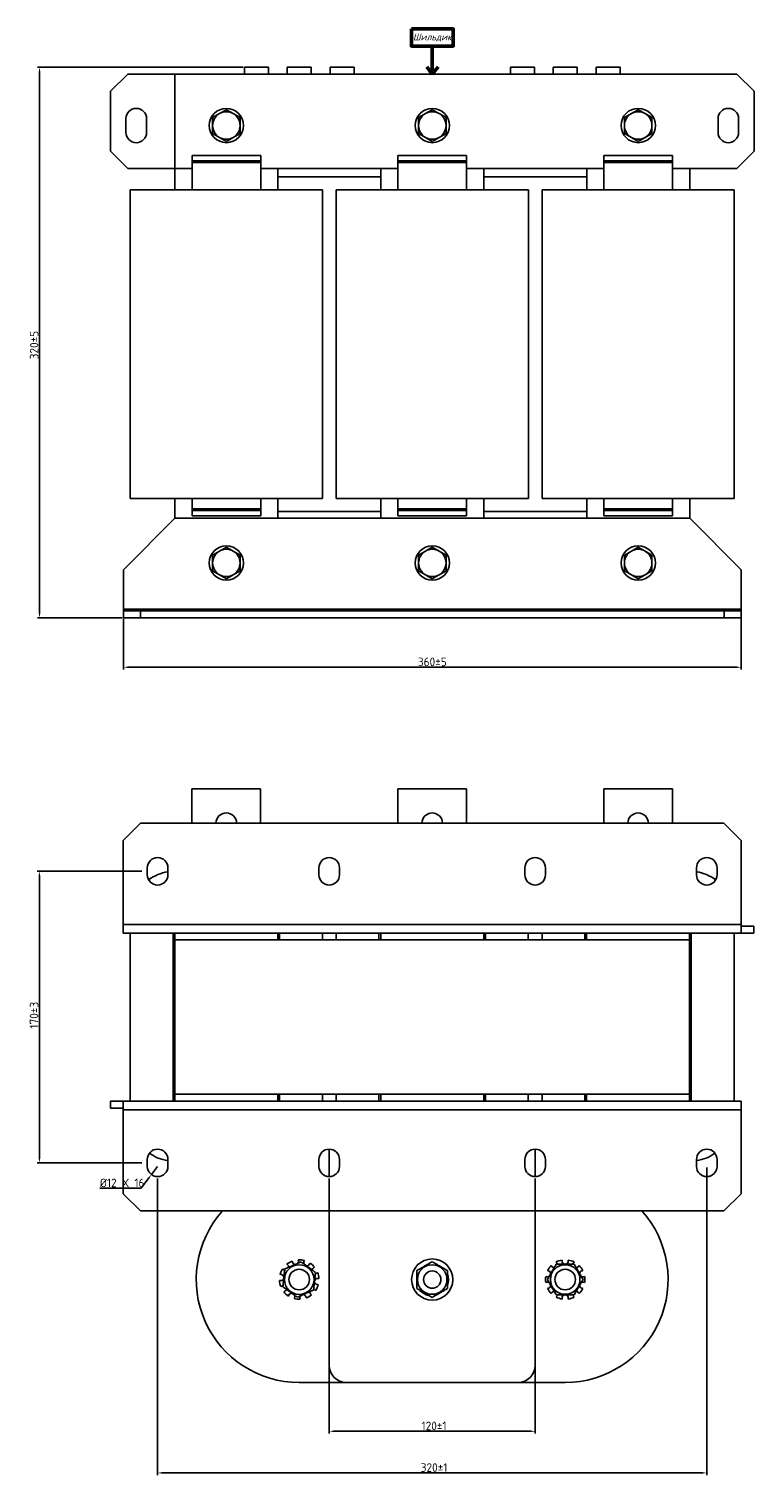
# Model space of a CAD drawing. Header units: millimetres. Extents: x -338 to 673, y -137 to 706.
# Tile 1 of 2: x -338 to 85, y -137 to 706. Entities that reach past the tile are written whole.
import ezdxf

# ---------------------------------------------------------------- set-up
doc = ezdxf.new("R2010")
doc.units = ezdxf.units.MM
doc.layers.get('0').update_dxf_attribs({"lineweight": 50})
doc.styles.add('GOST-2.304_Type-B', font='GOST Common.ttf')
doc.styles.add('GOST-2.304_Type-B_italic', font='GOST Common Italic.ttf')
doc.dimstyles.new('ISO-25', dxfattribs={"dimtxt": 5, "dimasz": 2.5, "dimexe": 1.25, "dimexo": 0.625, "dimtad": 1, "dimtoh": 1, "dimdec": 0, "dimtxsty": 'GOST-2.304_Type-B', "dimcen": 2.5, "dimadec": 0, "dimazin": 0, "dimtfac": 1, "dimtdec": 0, "dimtmove": 0, "dimatfit": 3, "dimfxl": 1, "dimarcsym": 0})

# ---------------------------------------------------------------- blocks, each defined once
blk = doc.blocks.new('*D11')
at = {"color": 0, "linetype": 'Continuous', "lineweight": -2, "transparency": 16777216}
for p, q in [((-272.09, 214.68), (-333.1, 214.68)), ((-331.85, 47.18), (-331.85, 212.18)), ((-272.09, 44.68), (-333.1, 44.68))]:
    blk.add_line(p, q, dxfattribs=at)
at = {"color": 0, "linetype": 'Continuous', "transparency": 16777216}
for points in [[(-332.26, 212.18), (-331.43, 212.18), (-331.85, 214.68)], [(-332.26, 47.18), (-331.43, 47.18), (-331.85, 44.68)]]:
    blk.add_solid(points, dxfattribs=at)
at = {"layer": 'Defpoints', "color": 0, "linetype": 'Continuous', "transparency": 16777216}
for p in [(-331.85, 214.68), (-271.47, 214.68), (-271.47, 44.68)]:
    blk.add_point(p, dxfattribs=at)
at = {"color": 0, "linetype": 'Continuous', "lineweight": 18, "transparency": 16777216, "insert": (-337.47, 130.78), "char_height": 5, "attachment_point": 2, "rotation": 90, "style": 'GOST-2.304_Type-B'}
blk.add_mtext('170%%P3', dxfattribs=at)
blk = doc.blocks.new('*D9')
at = {"color": 0, "linetype": 'Continuous', "lineweight": -2, "transparency": 16777216}
for p, q in [((-162.97, 35.56), (-162.97, -113.03)), ((-42.97, 35.56), (-42.97, -113.03)), ((-160.47, -111.78), (-45.47, -111.78))]:
    blk.add_line(p, q, dxfattribs=at)
at = {"color": 0, "linetype": 'Continuous', "transparency": 16777216}
for points in [[(-160.47, -111.36), (-160.47, -112.19), (-162.97, -111.78)], [(-45.47, -111.36), (-45.47, -112.19), (-42.97, -111.78)]]:
    blk.add_solid(points, dxfattribs=at)
at = {"layer": 'Defpoints', "color": 0, "linetype": 'Continuous', "transparency": 16777216}
for p in [(-162.97, 36.18), (-42.97, 36.18), (-42.97, -111.78)]:
    blk.add_point(p, dxfattribs=at)
at = {"color": 0, "linetype": 'Continuous', "lineweight": 18, "transparency": 16777216, "insert": (-101.89, -106.15), "char_height": 5, "attachment_point": 2, "style": 'GOST-2.304_Type-B'}
blk.add_mtext('120%%P1', dxfattribs=at)
blk = doc.blocks.new('*D8')
at = {"color": 0, "linetype": 'Continuous', "lineweight": -2, "transparency": 16777216}
for p, q in [((-262.97, 35.56), (-262.97, -137.31)), ((57.03, 42.06), (57.03, -137.31)), ((-260.47, -136.06), (54.53, -136.06))]:
    blk.add_line(p, q, dxfattribs=at)
at = {"color": 0, "linetype": 'Continuous', "transparency": 16777216}
for points in [[(-260.47, -135.64), (-260.47, -136.48), (-262.97, -136.06)], [(54.53, -135.64), (54.53, -136.48), (57.03, -136.06)]]:
    blk.add_solid(points, dxfattribs=at)
at = {"layer": 'Defpoints', "color": 0, "linetype": 'Continuous', "transparency": 16777216}
for p in [(57.03, 42.68), (-262.97, 36.18), (57.03, -136.06)]:
    blk.add_point(p, dxfattribs=at)
at = {"color": 0, "linetype": 'Continuous', "lineweight": 18, "transparency": 16777216, "insert": (-101.89, -130.44), "char_height": 5, "attachment_point": 2, "style": 'GOST-2.304_Type-B'}
blk.add_mtext('320%%P1', dxfattribs=at)
blk = doc.blocks.new('*D10')
at = {"color": 0, "linetype": 'Continuous', "lineweight": -2, "transparency": 16777216}
for p, q in [((-262.97, 42.68), (-266.57, 37.89)), ((-272.58, 29.89), (-268.08, 35.89)), ((-296.63, 29.89), (-272.58, 29.89))]:
    blk.add_line(p, q, dxfattribs=at)
at = {"color": 0, "linetype": 'Continuous', "transparency": 16777216}
blk.add_solid([(-268.41, 36.14), (-267.74, 35.64), (-266.57, 37.89)], dxfattribs=at)
at = {"layer": 'Defpoints', "color": 0, "linetype": 'Continuous', "transparency": 16777216}
for p in [(-262.97, 42.68), (-266.57, 37.89)]:
    blk.add_point(p, dxfattribs=at)
at = {"color": 0, "linetype": 'Continuous', "lineweight": 18, "transparency": 16777216, "insert": (-296.63, 35.52), "char_height": 5, "attachment_point": 1, "style": 'GOST-2.304_Type-B'}
blk.add_mtext('%%C12 X 16', dxfattribs=at)
blk = doc.blocks.new('*D13')
at = {"color": 0, "linetype": 'Continuous', "lineweight": -2, "transparency": 16777216}
for p, q in [((77.09, 363.83), (77.09, 332.38)), ((-282.91, 361.83), (-282.91, 332.38)), ((-280.41, 333.63), (74.59, 333.63))]:
    blk.add_line(p, q, dxfattribs=at)
at = {"color": 0, "linetype": 'Continuous', "transparency": 16777216}
for points in [[(-280.41, 334.05), (-280.41, 333.22), (-282.91, 333.63)], [(74.59, 334.05), (74.59, 333.22), (77.09, 333.63)]]:
    blk.add_solid(points, dxfattribs=at)
at = {"layer": 'Defpoints', "color": 0, "linetype": 'Continuous', "transparency": 16777216}
for p in [(77.09, 364.45), (-282.91, 362.45), (77.09, 333.63)]:
    blk.add_point(p, dxfattribs=at)
at = {"color": 0, "linetype": 'Continuous', "lineweight": 18, "transparency": 16777216, "insert": (-102.91, 339.26), "char_height": 5, "attachment_point": 2, "style": 'GOST-2.304_Type-B'}
blk.add_mtext('360%%P5', dxfattribs=at)
blk = doc.blocks.new('*D12')
at = {"color": 0, "linetype": 'Continuous', "lineweight": -2, "transparency": 16777216}
for p, q in [((-213.04, 683.45), (-333.04, 683.45)), ((-331.79, 680.95), (-331.79, 364.95)), ((-283.54, 362.45), (-333.04, 362.45))]:
    blk.add_line(p, q, dxfattribs=at)
at = {"color": 0, "linetype": 'Continuous', "transparency": 16777216}
for points in [[(-332.21, 680.95), (-331.37, 680.95), (-331.79, 683.45)], [(-332.21, 364.95), (-331.37, 364.95), (-331.79, 362.45)]]:
    blk.add_solid(points, dxfattribs=at)
at = {"layer": 'Defpoints', "color": 0, "linetype": 'Continuous', "transparency": 16777216}
for p in [(-212.41, 683.45), (-331.79, 362.45), (-282.91, 362.45)]:
    blk.add_point(p, dxfattribs=at)
at = {"color": 0, "linetype": 'Continuous', "lineweight": 18, "transparency": 16777216, "insert": (-337.42, 521.45), "char_height": 5, "attachment_point": 2, "rotation": 90, "style": 'GOST-2.304_Type-B'}
blk.add_mtext('320%%P5', dxfattribs=at)
blk = doc.blocks.new('Шильдик_2')
for p, q in [((0, 16.33), (0, 0)), ((0, 0), (-3.2, 4.27)), ((0, 0), (3.39, 4.27))]:
    blk.add_line(p, q)
blk.add_lwpolyline([(-12.21, 26.31), (12.21, 26.31), (12.21, 16.33), (-12.21, 16.33)], close=True)
at = {"insert": (0, 21.32), "char_height": 4, "width": 24.4105, "attachment_point": 5, "style": 'GOST-2.304_Type-B_italic'}
blk.add_mtext('Шильдик', dxfattribs=at)

msp = doc.modelspace()

# ---------------------------------------------------------------- linework, layer by layer
at = {"color": 7, "linetype": 'Continuous', "lineweight": 25}
for p, q in [((-212.41, 683.45), (-212.41, 679.45)), ((-212.41, 683.45), (-198.41, 683.45)), ((-198.41, 679.45), (-198.41, 683.45)), ((-187.41, 683.45), (-187.41, 679.45)), ((-187.41, 683.45), (-173.41, 683.45)), ((-173.41, 679.45), (-173.41, 683.45)), ((-162.41, 683.45), (-162.41, 679.45)), ((-162.41, 683.45), (-148.41, 683.45)), ((-148.41, 679.45), (-148.41, 683.45)), ((-57.41, 683.45), (-57.41, 679.45)), ((-57.41, 683.45), (-43.41, 683.45)), ((-43.41, 679.45), (-43.41, 683.45)), ((-32.41, 683.45), (-32.41, 679.45)), ((-32.41, 683.45), (-18.41, 683.45)), ((-18.41, 679.45), (-18.41, 683.45)), ((-7.41, 683.45), (-7.41, 679.45)), ((-7.41, 683.45), (6.59, 683.45)), ((6.59, 679.45), (6.59, 683.45)), ((-280.41, 679.45), (-290.41, 669.45)), ((-280.41, 679.45), (-252.91, 679.45)), ((74.59, 679.45), (-252.91, 679.45)), ((-252.91, 679.45), (-252.91, 624.45)), ((84.59, 669.45), (74.59, 679.45)), ((-290.41, 634.45), (-290.41, 669.45)), ((84.59, 634.45), (84.59, 669.45)), ((-222.91, 658.69), (-226.91, 656.38)), ((-218.91, 656.38), (-222.91, 658.69)), ((-102.91, 658.69), (-106.91, 656.38)), ((-98.91, 656.38), (-102.91, 658.69)), ((17.09, 658.69), (13.09, 656.38)), ((21.09, 656.38), (17.09, 658.69)), ((-281.41, 645.45), (-281.41, 653.45)), ((-269.41, 653.45), (-269.41, 645.45)), ((-226.91, 656.38), (-230.91, 654.07)), ((-214.91, 654.07), (-218.91, 656.38)), ((-106.91, 656.38), (-110.91, 654.07)), ((-94.91, 654.07), (-98.91, 656.38)), ((13.09, 656.38), (9.09, 654.07)), ((25.09, 654.07), (21.09, 656.38)), ((63.59, 653.45), (63.59, 645.45)), ((75.59, 645.45), (75.59, 653.45)), ((-230.91, 644.84), (-226.91, 642.53)), ((-226.91, 642.53), (-222.91, 640.22)), ((-222.91, 640.22), (-218.91, 642.53)), ((-218.91, 642.53), (-214.91, 644.84)), ((-110.91, 644.84), (-106.91, 642.53)), ((-106.91, 642.53), (-102.91, 640.22)), ((-102.91, 640.22), (-98.91, 642.53)), ((-98.91, 642.53), (-94.91, 644.84)), ((9.09, 644.84), (13.09, 642.53)), ((13.09, 642.53), (17.09, 640.22)), ((17.09, 640.22), (21.09, 642.53)), ((21.09, 642.53), (25.09, 644.84)), ((-290.41, 634.45), (-280.41, 624.45)), ((74.59, 624.45), (84.59, 634.45)), ((-252.91, 624.45), (-280.41, 624.45)), ((-252.91, 624.45), (-242.91, 624.45)), ((-252.91, 611.95), (-252.91, 624.45)), ((-242.91, 631.95), (-202.91, 631.95)), ((-242.91, 631.95), (-242.91, 628.95)), ((-242.91, 628.95), (-202.91, 628.95)), ((-242.91, 627.95), (-242.91, 628.95)), ((-242.91, 627.95), (-202.91, 627.95)), ((-242.91, 611.95), (-242.91, 627.95)), ((-202.91, 631.95), (-202.91, 628.95)), ((-202.91, 627.95), (-202.91, 628.95)), ((-202.91, 611.95), (-202.91, 627.95)), ((-202.91, 624.45), (-122.91, 624.45)), ((-192.91, 611.95), (-192.91, 624.45)), ((-132.91, 611.95), (-132.91, 624.45)), ((-122.91, 631.95), (-122.91, 628.95)), ((-122.91, 631.95), (-82.91, 631.95)), ((-122.91, 628.95), (-82.91, 628.95)), ((-122.91, 627.95), (-122.91, 628.95)), ((-122.91, 627.95), (-82.91, 627.95)), ((-122.91, 611.95), (-122.91, 627.95)), ((-82.91, 631.95), (-82.91, 628.95)), ((-82.91, 627.95), (-82.91, 628.95)), ((-82.91, 611.95), (-82.91, 627.95)), ((-82.91, 624.45), (-2.91, 624.45)), ((-72.91, 611.95), (-72.91, 624.45)), ((-12.91, 611.95), (-12.91, 624.45)), ((-2.91, 631.95), (37.09, 631.95)), ((-2.91, 631.95), (-2.91, 628.95)), ((-2.91, 628.95), (37.09, 628.95)), ((-2.91, 627.95), (-2.91, 628.95)), ((-2.91, 627.95), (37.09, 627.95)), ((-2.91, 611.95), (-2.91, 627.95)), ((37.09, 631.95), (37.09, 628.95)), ((37.09, 627.95), (37.09, 628.95)), ((37.09, 611.95), (37.09, 627.95)), ((37.09, 624.45), (74.59, 624.45)), ((47.09, 611.95), (47.09, 624.45)), ((-192.91, 619.45), (-132.91, 619.45)), ((-72.91, 619.45), (-12.91, 619.45)), ((-278.91, 431.95), (-278.91, 611.95)), ((-252.91, 611.95), (-278.91, 611.95)), ((-192.91, 611.95), (-252.91, 611.95)), ((-166.91, 611.95), (-192.91, 611.95)), ((-166.91, 431.95), (-166.91, 611.95)), ((-158.91, 431.95), (-158.91, 611.95)), ((-132.91, 611.95), (-158.91, 611.95)), ((-72.91, 611.95), (-132.91, 611.95)), ((-46.91, 611.95), (-72.91, 611.95)), ((-46.91, 431.95), (-46.91, 611.95)), ((-38.91, 431.95), (-38.91, 611.95)), ((-12.91, 611.95), (-38.91, 611.95)), ((47.09, 611.95), (-12.91, 611.95)), ((73.09, 611.95), (47.09, 611.95)), ((73.09, 431.95), (73.09, 611.95)), ((-252.91, 431.95), (-278.91, 431.95)), ((-242.91, 431.95), (-252.91, 431.95)), ((-252.91, 420.45), (-252.91, 431.95)), ((-242.91, 431.95), (-242.91, 425.95)), ((-242.91, 431.95), (-202.91, 431.95)), ((-202.91, 431.95), (-202.91, 425.95)), ((-192.91, 431.95), (-202.91, 431.95)), ((-166.91, 431.95), (-192.91, 431.95)), ((-192.91, 420.45), (-192.91, 431.95)), ((-132.91, 431.95), (-158.91, 431.95)), ((-122.91, 431.95), (-132.91, 431.95)), ((-132.91, 420.45), (-132.91, 431.95)), ((-122.91, 431.95), (-82.91, 431.95)), ((-122.91, 431.95), (-122.91, 425.95)), ((-82.91, 431.95), (-82.91, 425.95)), ((-72.91, 431.95), (-82.91, 431.95)), ((-46.91, 431.95), (-72.91, 431.95)), ((-72.91, 420.45), (-72.91, 431.95)), ((-12.91, 431.95), (-38.91, 431.95)), ((-2.91, 431.95), (-12.91, 431.95)), ((-12.91, 420.45), (-12.91, 431.95)), ((-2.91, 431.95), (-2.91, 425.95)), ((-2.91, 431.95), (37.09, 431.95)), ((37.09, 431.95), (37.09, 425.95)), ((47.09, 431.95), (37.09, 431.95)), ((73.09, 431.95), (47.09, 431.95)), ((47.09, 420.45), (47.09, 431.95)), ((-242.91, 425.95), (-242.91, 424.95)), ((-242.91, 425.95), (-202.91, 425.95)), ((-242.91, 424.95), (-242.91, 421.95)), ((-242.91, 424.95), (-202.91, 424.95)), ((-242.91, 421.95), (-202.91, 421.95)), ((-202.91, 425.95), (-202.91, 424.95)), ((-202.91, 424.95), (-202.91, 421.95)), ((-132.91, 424.45), (-192.91, 424.45)), ((-122.91, 425.95), (-122.91, 424.95)), ((-122.91, 425.95), (-82.91, 425.95)), ((-122.91, 424.95), (-82.91, 424.95)), ((-122.91, 424.95), (-122.91, 421.95)), ((-122.91, 421.95), (-82.91, 421.95)), ((-82.91, 425.95), (-82.91, 424.95)), ((-82.91, 424.95), (-82.91, 421.95)), ((-12.91, 424.45), (-72.91, 424.45)), ((-2.91, 425.95), (37.09, 425.95)), ((-2.91, 425.95), (-2.91, 424.95)), ((-2.91, 424.95), (-2.91, 421.95)), ((-2.91, 424.95), (37.09, 424.95)), ((-2.91, 421.95), (37.09, 421.95)), ((37.09, 425.95), (37.09, 424.95)), ((37.09, 424.95), (37.09, 421.95)), ((-252.91, 420.45), (-282.91, 390.45)), ((-252.91, 420.45), (47.09, 420.45)), ((77.09, 390.45), (47.09, 420.45)), ((-226.91, 401.38), (-230.91, 399.07)), ((-222.91, 403.69), (-226.91, 401.38)), ((-218.91, 401.38), (-222.91, 403.69)), ((-214.91, 399.07), (-218.91, 401.38)), ((-106.91, 401.38), (-110.91, 399.07)), ((-102.91, 403.69), (-106.91, 401.38)), ((-98.91, 401.38), (-102.91, 403.69)), ((-94.91, 399.07), (-98.91, 401.38)), ((13.09, 401.38), (9.09, 399.07)), ((17.09, 403.69), (13.09, 401.38)), ((21.09, 401.38), (17.09, 403.69)), ((25.09, 399.07), (21.09, 401.38)), ((-282.91, 390.45), (-282.91, 367.45)), ((-230.91, 389.84), (-226.91, 387.53)), ((-218.91, 387.53), (-214.91, 389.84)), ((-110.91, 389.84), (-106.91, 387.53)), ((-98.91, 387.53), (-94.91, 389.84)), ((9.09, 389.84), (13.09, 387.53)), ((21.09, 387.53), (25.09, 389.84)), ((77.09, 390.45), (77.09, 367.45)), ((-226.91, 387.53), (-222.91, 385.22)), ((-222.91, 385.22), (-218.91, 387.53)), ((-106.91, 387.53), (-102.91, 385.22)), ((-102.91, 385.22), (-98.91, 387.53)), ((13.09, 387.53), (17.09, 385.22)), ((17.09, 385.22), (21.09, 387.53)), ((-282.91, 367.45), (-282.91, 366.45)), ((-282.91, 367.45), (77.09, 367.45)), ((-282.91, 362.45), (-282.91, 366.45)), ((-282.91, 366.45), (-272.91, 366.45)), ((-272.91, 366.45), (-272.91, 362.45)), ((-272.91, 366.45), (67.09, 366.45)), ((67.09, 362.45), (67.09, 366.45)), ((67.09, 366.45), (77.09, 366.45)), ((77.09, 367.45), (77.09, 366.45)), ((77.09, 366.45), (77.09, 362.45)), ((-272.91, 362.45), (-282.91, 362.45)), ((-272.91, 362.45), (67.09, 362.45)), ((77.09, 362.45), (67.09, 362.45)), ((-242.97, 242.68), (-242.97, 262.68)), ((-242.97, 262.68), (-202.97, 262.68)), ((-202.97, 242.68), (-202.97, 262.68)), ((-122.97, 262.68), (-82.97, 262.68)), ((-122.97, 242.68), (-122.97, 262.68)), ((-82.97, 242.68), (-82.97, 262.68)), ((-2.97, 262.68), (37.03, 262.68)), ((-2.97, 242.68), (-2.97, 262.68)), ((37.03, 242.68), (37.03, 262.68)), ((-272.97, 242.68), (-282.97, 232.68)), ((-272.97, 242.68), (67.03, 242.68)), ((77.03, 232.68), (67.03, 242.68)), ((-282.97, 183.68), (-282.97, 232.68)), ((77.03, 183.68), (77.03, 232.68)), ((-268.97, 216.68), (-268.97, 212.68)), ((-256.97, 212.68), (-256.97, 216.68)), ((-168.97, 216.68), (-168.97, 212.68)), ((-156.97, 212.68), (-156.97, 216.68)), ((-48.97, 216.68), (-48.97, 212.68)), ((-36.97, 212.68), (-36.97, 216.68)), ((51.03, 216.68), (51.03, 212.68)), ((63.03, 212.68), (63.03, 216.68)), ((-282.97, 183.68), (77.03, 183.68)), ((-282.97, 178.68), (-282.97, 183.68)), ((-282.97, 178.68), (-252.97, 178.68)), ((-278.97, 178.68), (-278.97, 80.68)), ((-253.97, 178.68), (-253.97, 80.68)), ((-252.97, 178.68), (-252.97, 174.68)), ((-252.97, 178.68), (-192.97, 178.68)), ((-192.97, 178.68), (-132.97, 178.68)), ((-192.97, 178.68), (-192.97, 174.68)), ((-191.97, 174.68), (-191.97, 178.68)), ((-166.97, 174.68), (-166.97, 178.68)), ((-158.97, 178.68), (-158.97, 174.68)), ((-133.97, 178.68), (-133.97, 174.68)), ((-132.97, 178.68), (-132.97, 174.68)), ((-132.97, 178.68), (-72.97, 178.68)), ((-72.97, 178.68), (-12.97, 178.68)), ((-72.97, 178.68), (-72.97, 174.68)), ((-71.97, 174.68), (-71.97, 178.68)), ((-46.97, 174.68), (-46.97, 178.68)), ((-38.97, 178.68), (-38.97, 174.68)), ((-13.97, 178.68), (-13.97, 174.68)), ((-12.97, 178.68), (47.03, 178.68)), ((-12.97, 178.68), (-12.97, 174.68)), ((47.03, 178.68), (77.03, 178.68)), ((47.03, 178.68), (47.03, 174.68)), ((48.03, 80.68), (48.03, 178.68)), ((73.03, 80.68), (73.03, 178.68)), ((77.03, 178.68), (77.03, 183.68)), ((77.03, 182.68), (84.53, 182.68)), ((84.53, 178.68), (77.03, 178.68)), ((84.53, 182.68), (84.53, 178.68)), ((-252.97, 174.68), (-192.97, 174.68)), ((-252.97, 174.68), (-252.97, 84.68)), ((-252.97, 174.68), (47.03, 174.68)), ((-132.97, 174.68), (-72.97, 174.68)), ((-12.97, 174.68), (47.03, 174.68)), ((47.03, 174.68), (47.03, 84.68)), ((-252.97, 84.68), (-252.97, 80.68)), ((-252.97, 84.68), (-192.97, 84.68)), ((-252.97, 84.68), (47.03, 84.68)), ((-192.97, 84.68), (-192.97, 80.68)), ((-191.97, 80.68), (-191.97, 84.68)), ((-166.97, 80.68), (-166.97, 84.68)), ((-158.97, 84.68), (-158.97, 80.68)), ((-133.97, 84.68), (-133.97, 80.68)), ((-132.97, 84.68), (-72.97, 84.68)), ((-132.97, 84.68), (-132.97, 80.68)), ((-72.97, 84.68), (-72.97, 80.68)), ((-71.97, 80.68), (-71.97, 84.68)), ((-46.97, 80.68), (-46.97, 84.68)), ((-38.97, 84.68), (-38.97, 80.68)), ((-13.97, 84.68), (-13.97, 80.68)), ((-12.97, 84.68), (-12.97, 80.68)), ((-12.97, 84.68), (47.03, 84.68)), ((47.03, 84.68), (47.03, 80.68)), ((-290.47, 76.68), (-290.47, 80.68)), ((-290.47, 80.68), (-282.97, 80.68)), ((-282.97, 76.68), (-290.47, 76.68)), ((-252.97, 80.68), (-282.97, 80.68)), ((-282.97, 80.68), (-282.97, 75.68)), ((-252.97, 80.68), (-192.97, 80.68)), ((-132.97, 80.68), (-192.97, 80.68)), ((-132.97, 80.68), (-72.97, 80.68)), ((-12.97, 80.68), (-72.97, 80.68)), ((-12.97, 80.68), (47.03, 80.68)), ((77.03, 80.68), (47.03, 80.68)), ((77.03, 80.68), (77.03, 75.68)), ((77.03, 75.68), (-282.97, 75.68)), ((-282.97, 75.68), (-282.97, 26.68)), ((77.03, 75.68), (77.03, 26.68)), ((-162.97, 52.68), (-162.97, 36.68)), ((-42.97, 52.68), (-42.97, 36.68)), ((-268.97, 46.68), (-268.97, 42.68)), ((-256.97, 42.68), (-256.97, 46.68)), ((-168.97, 46.68), (-168.97, 42.68)), ((-156.97, 42.68), (-156.97, 46.68)), ((-48.97, 46.68), (-48.97, 42.68)), ((-36.97, 42.68), (-36.97, 46.68)), ((51.03, 46.68), (51.03, 42.68)), ((63.03, 42.68), (63.03, 46.68)), ((-282.97, 26.68), (-272.97, 16.68)), ((67.03, 16.68), (77.03, 26.68)), ((67.03, 16.68), (-272.97, 16.68)), ((-162.97, 16.68), (-162.97, -73.32)), ((-42.97, 16.68), (-42.97, -73.32)), ((-187.24, -14.73), (-187.66, -14.34)), ((-184.55, -12.57), (-184.43, -13.12)), ((-180.9, -12.39), (-181.01, -11.83)), ((-177.45, -12.22), (-177.68, -12.74)), ((-174.39, -14.22), (-174.16, -13.7)), ((-171.5, -16.11), (-172, -16.4)), ((-33.6, -15.19), (-33.27, -15.65)), ((-30.35, -13.53), (-30.68, -13.07)), ((-27.27, -11.96), (-27.27, -12.53)), ((-23.66, -12.53), (-23.66, -11.96)), ((-20.25, -13.07), (-20.59, -13.53)), ((-17.66, -15.65), (-17.33, -15.19)), ((-191.95, -23.88), (-191.39, -23.94)), ((-191, -20.35), (-191.56, -20.28)), ((-190.09, -17.02), (-189.67, -17.4)), ((-170.2, -19.53), (-169.71, -19.25)), ((-168.98, -22.76), (-169.55, -22.7)), ((-93.42, -23.32), (-93.97, -23.32)), ((-93.59, -25.11), (-93.97, -25.11)), ((-93.85, -26.16), (-93.59, -25.11)), ((-36.83, -21.53), (-36.29, -21.7)), ((-36.29, -24.93), (-36.83, -25.11)), ((-35.17, -18.27), (-35.71, -18.09)), ((-15.22, -18.09), (-15.76, -18.27)), ((-14.65, -21.7), (-14.11, -21.53)), ((-14.11, -25.11), (-14.65, -24.93)), ((-190.73, -27.1), (-191.22, -27.38)), ((-189.43, -30.52), (-188.94, -30.24)), ((-186.55, -32.41), (-186.78, -32.93)), ((-176.39, -34.07), (-176.5, -33.51)), ((-173.7, -31.91), (-173.28, -32.29)), ((-170.85, -29.62), (-171.27, -29.24)), ((-169.94, -26.29), (-169.37, -26.35)), ((-35.71, -28.55), (-35.17, -28.37)), ((-33.27, -30.98), (-33.6, -31.44)), ((-30.68, -33.57), (-30.35, -33.11)), ((-20.59, -33.11), (-20.25, -33.57)), ((-17.33, -31.44), (-17.66, -30.98)), ((-15.76, -28.37), (-15.22, -28.55)), ((-183.49, -34.41), (-183.25, -33.9)), ((-180.04, -34.25), (-179.92, -34.8)), ((-27.27, -34.11), (-27.27, -34.67)), ((-23.66, -34.67), (-23.66, -34.11)), ((-152.97, -83.32), (-180.47, -83.32)), ((-52.97, -83.32), (-152.97, -83.32)), ((-25.47, -83.32), (-52.97, -83.32))]:
    msp.add_line(p, q, dxfattribs=at)
for q in [(-106.12, 683.72), (-99.53, 683.72)]:
    msp.add_line((-102.91, 679.45), q)
at = {"color": 7, "linetype": 'Continuous', "lineweight": 25, "flags": 128}
for points in [[(-30.02, -14.31), (-30.05, -14.17), (-30.35, -13.53)], [(-20.59, -13.53), (-20.88, -14.17), (-20.91, -14.32)], [(-189.67, -17.4), (-189.06, -17.76), (-188.92, -17.81)], [(-171.02, -19.77), (-170.87, -19.76), (-170.2, -19.53)], [(-93.42, -23.32), (-93.6, -21.45), (-93.86, -20.46)], [(-189.91, -26.87), (-190.06, -26.88), (-190.73, -27.1)], [(-171.27, -29.24), (-171.87, -28.87), (-172.02, -28.83)], [(-30.35, -33.11), (-30.05, -32.47), (-30.02, -32.32)], [(-20.91, -32.32), (-20.88, -32.47), (-20.59, -33.11)]]:
    msp.add_lwpolyline(points, dxfattribs=at)
at = {"color": 7, "linetype": 'Continuous', "lineweight": 25}
for centre, radius in [((-222.91, 649.45), 10), ((-102.91, 649.45), 10), ((17.09, 649.45), 10), ((-222.91, 394.45), 10), ((-102.91, 394.45), 10), ((17.09, 394.45), 10), ((-180.47, -23.32), 8.63), ((-102.97, -23.32), 12), ((-102.97, -23.32), 8.62), ((-25.47, -23.32), 8.62), ((-180.47, -23.32), 6), ((-102.97, -23.32), 5.05), ((-25.47, -23.32), 6)]:
    msp.add_circle(centre, radius, dxfattribs=at)
for centre, radius, start, end in [((-275.41, 653.45), 6, 0, 180), ((69.59, 653.45), 6, 0, 180), ((-222.91, 649.45), 8, 120, 180), ((-222.91, 649.45), 8, 180, 240), ((-222.91, 649.45), 8, 60, 120), ((-222.91, 649.45), 8, 0, 60), ((-222.91, 649.45), 8, 300, 0), ((-102.91, 649.45), 8, 120, 180), ((-102.91, 649.45), 8, 180, 240), ((-102.91, 649.45), 8, 60, 120), ((-102.91, 649.45), 8, 0, 60), ((-102.91, 649.45), 8, 300, 0), ((17.09, 649.45), 8, 120, 180), ((17.09, 649.45), 8, 180, 240), ((17.09, 649.45), 8, 60, 120), ((17.09, 649.45), 8, 0, 60), ((17.09, 649.45), 8, 300, 0), ((-275.41, 645.45), 6, 180, 0), ((-222.91, 649.45), 8, 240, 300), ((-102.91, 649.45), 8, 240, 300), ((17.09, 649.45), 8, 240, 300), ((69.59, 645.45), 6, 180, 0), ((-222.91, 394.45), 8, 120, 180), ((-222.91, 394.45), 8, 60, 120), ((-222.91, 394.45), 8, 0, 60), ((-102.91, 394.45), 8, 120, 180), ((-102.91, 394.45), 8, 60, 120), ((-102.91, 394.45), 8, 0, 60), ((17.09, 394.45), 8, 120, 180), ((17.09, 394.45), 8, 60, 120), ((17.09, 394.45), 8, 0, 60), ((-222.91, 394.45), 8, 180, 240), ((-222.91, 394.45), 8, 300, 0), ((-102.91, 394.45), 8, 180, 240), ((-102.91, 394.45), 8, 300, 0), ((17.09, 394.45), 8, 180, 240), ((17.09, 394.45), 8, 300, 0), ((-222.91, 394.45), 8, 240, 300), ((-102.91, 394.45), 8, 240, 300), ((17.09, 394.45), 8, 240, 300), ((-222.97, 242.68), 6, 0, 180), ((-102.97, 242.68), 6, 0, 180), ((17.03, 242.68), 6, 0, 180), ((-262.97, 216.68), 6, 0, 180), ((-162.97, 216.68), 6, 0, 180), ((-42.97, 216.68), 6, 0, 180), ((57.03, 216.68), 6, 0, 180), ((-262.97, 212.68), 6, 180, 0), ((-252.97, 188.68), 26, 98.84988, 125.87148), ((-162.97, 212.68), 6, 180, 0), ((-42.97, 212.68), 6, 180, 0), ((47.03, 188.68), 26, 54.12852, 81.15012), ((57.03, 212.68), 6, 180, 0), ((-262.97, 46.68), 6, 0, 180), ((-162.97, 46.68), 6, 0, 180), ((-42.97, 46.68), 6, 0, 180), ((57.03, 46.68), 6, 0, 180), ((-262.97, 42.68), 6, 180, 0), ((-252.97, 71.68), 26, 235.3344, 261.15012), ((-162.97, 42.68), 6, 180, 0), ((-42.97, 42.68), 6, 180, 0), ((47.03, 71.68), 26, 278.84988, 304.6656), ((57.03, 42.68), 6, 180, 0), ((-180.47, -23.32), 60, 138.18969, 270), ((-25.47, -23.32), 60, 270, 41.81031), ((-180.47, -23.32), 11.5, 110.78367, 128.70883), ((-188.45, -16.06), 1.81, 354.83759, 47.74625), ((-182.66, -12.75), 1.81, 191.74625, 264.13711), ((-182.66, -12.75), 1.81, 322.68083, 11.74625), ((-180.47, -23.32), 11.5, 74.78367, 92.70883), ((-176.04, -13.48), 1.81, 155.74625, 203.65701), ((-176.04, -13.48), 1.81, 262.60396, 335.74625), ((-180.47, -23.32), 11.5, 38.78367, 56.70883), ((-171.1, -17.96), 1.81, 119.74625, 172.64275), ((-25.47, -23.32), 11.5, 135.03742, 152.96258), ((-31.81, -14.59), 1.81, 216, 268.87389), ((-25.47, -23.32), 11.5, 99.03742, 116.96258), ((-25.47, -12.53), 1.81, 180, 360), ((-25.47, -23.32), 11.5, 63.03742, 80.96258), ((-19.13, -14.59), 1.81, 271.06954, 324), ((-25.47, -23.32), 11.5, 27.03742, 44.96258), ((-180.47, -23.32), 11.5, 182.78367, 200.70883), ((-180.47, -23.32), 11.5, 146.78367, 164.70883), ((-191.19, -22.14), 1.81, 263.74625, 83.74625), ((-169.74, -24.49), 1.81, 83.74625, 263.74625), ((-180.47, -23.32), 11.5, 2.78367, 20.70883), ((-102.97, -23.32), 9.55, 349.1982, 0), ((-25.47, -23.32), 11.5, 171.03742, 188.96258), ((-35.73, -19.98), 1.81, 252, 299.9703), ((-35.73, -26.65), 1.81, 58.98489, 108), ((-35.73, -19.98), 1.81, 358.83609, 72), ((-15.21, -19.98), 1.81, 108, 180.36635), ((-15.21, -19.98), 1.81, 238.98489, 288), ((-15.21, -26.65), 1.81, 72, 119.9703), ((-25.47, -23.32), 11.5, 351.03742, 8.96258), ((-180.47, -23.32), 11.5, 218.78367, 236.70883), ((-189.83, -28.67), 1.81, 299.74625, 352.64275), ((-184.9, -33.15), 1.81, 82.60396, 155.74625), ((-184.9, -33.15), 1.81, 335.74625, 23.65701), ((-178.27, -33.88), 1.81, 142.68083, 191.74625), ((-178.27, -33.88), 1.81, 11.74625, 84.13711), ((-180.47, -23.32), 11.5, 290.78367, 308.70883), ((-172.48, -30.57), 1.81, 174.83759, 227.74625), ((-180.47, -23.32), 11.5, 326.78367, 344.70883), ((-102.97, -23.32), 9.55, 221.29956, 256.70878), ((-25.47, -23.32), 11.5, 207.03742, 224.96258), ((-35.73, -26.65), 1.81, 288, 0.36635), ((-31.81, -32.05), 1.81, 91.06954, 144), ((-25.47, -23.32), 11.5, 243.03742, 260.96258), ((-25.47, -34.11), 1.81, 360, 180), ((-25.47, -23.32), 11.5, 279.03742, 296.96258), ((-19.13, -32.05), 1.81, 36, 88.87389), ((-25.47, -23.32), 11.5, 315.03742, 332.96258), ((-15.21, -26.65), 1.81, 178.83609, 252), ((-180.47, -23.32), 11.5, 254.78367, 272.70883), ((-152.97, -73.32), 10, 180, 270), ((-52.97, -73.32), 10, 270, 0)]:
    msp.add_arc(centre, radius, start, end, dxfattribs=at)
for points, knots in [([(-230.91, 654.07), (-230.91, 654.03), (-230.91, 652.51), (-230.91, 650.96), (-230.91, 649.45)], [0, 0, 0, 0, 0.0269953, 1, 1, 1, 1]), ([(-230.91, 649.45), (-230.91, 648.3), (-230.91, 646.75), (-230.91, 645.22), (-230.91, 644.84)], [0, 0, 0, 0, 0.7469333, 1, 1, 1, 1]), ([(-214.91, 649.45), (-214.91, 650.96), (-214.91, 652.51), (-214.91, 654.03), (-214.91, 654.07)], [0, 0, 0, 0, 0.973005, 1, 1, 1, 1]), ([(-214.91, 644.84), (-214.91, 645.22), (-214.91, 646.75), (-214.91, 648.3), (-214.91, 649.45)], [0, 0, 0, 0, 0.253067, 1, 1, 1, 1]), ([(-110.91, 654.07), (-110.91, 654.03), (-110.91, 652.51), (-110.91, 650.96), (-110.91, 649.45)], [0, 0, 0, 0, 0.0269953, 1, 1, 1, 1]), ([(-110.91, 649.45), (-110.91, 648.3), (-110.91, 646.75), (-110.91, 645.22), (-110.91, 644.84)], [0, 0, 0, 0, 0.7469333, 1, 1, 1, 1]), ([(-94.91, 649.45), (-94.91, 650.96), (-94.91, 652.51), (-94.91, 654.03), (-94.91, 654.07)], [0, 0, 0, 0, 0.973005, 1, 1, 1, 1]), ([(-94.91, 644.84), (-94.91, 645.22), (-94.91, 646.75), (-94.91, 648.3), (-94.91, 649.45)], [0, 0, 0, 0, 0.253067, 1, 1, 1, 1]), ([(9.09, 654.07), (9.09, 654.03), (9.09, 652.51), (9.09, 650.96), (9.09, 649.45)], [0, 0, 0, 0, 0.0269953, 1, 1, 1, 1]), ([(9.09, 649.45), (9.09, 648.3), (9.09, 646.75), (9.09, 645.22), (9.09, 644.84)], [0, 0, 0, 0, 0.7469333, 1, 1, 1, 1]), ([(25.09, 649.45), (25.09, 650.96), (25.09, 652.51), (25.09, 654.03), (25.09, 654.07)], [0, 0, 0, 0, 0.973005, 1, 1, 1, 1]), ([(25.09, 644.84), (25.09, 645.22), (25.09, 646.75), (25.09, 648.3), (25.09, 649.45)], [0, 0, 0, 0, 0.253067, 1, 1, 1, 1]), ([(-230.91, 399.07), (-230.91, 399.03), (-230.91, 397.51), (-230.91, 395.96), (-230.91, 394.45)], [0, 0, 0, 0, 0.0269953, 1, 1, 1, 1]), ([(-214.91, 394.45), (-214.91, 395.96), (-214.91, 397.51), (-214.91, 399.03), (-214.91, 399.07)], [0, 0, 0, 0, 0.973005, 1, 1, 1, 1]), ([(-110.91, 399.07), (-110.91, 399.03), (-110.91, 397.51), (-110.91, 395.96), (-110.91, 394.45)], [0, 0, 0, 0, 0.0269953, 1, 1, 1, 1]), ([(-94.91, 394.45), (-94.91, 395.96), (-94.91, 397.51), (-94.91, 399.03), (-94.91, 399.07)], [0, 0, 0, 0, 0.973005, 1, 1, 1, 1]), ([(9.09, 399.07), (9.09, 399.03), (9.09, 397.51), (9.09, 395.96), (9.09, 394.45)], [0, 0, 0, 0, 0.0269953, 1, 1, 1, 1]), ([(25.09, 394.45), (25.09, 395.96), (25.09, 397.51), (25.09, 399.03), (25.09, 399.07)], [0, 0, 0, 0, 0.973005, 1, 1, 1, 1]), ([(-230.91, 394.45), (-230.91, 393.3), (-230.91, 391.75), (-230.91, 390.22), (-230.91, 389.84)], [0, 0, 0, 0, 0.7469333, 1, 1, 1, 1]), ([(-214.91, 389.84), (-214.91, 390.22), (-214.91, 391.75), (-214.91, 393.3), (-214.91, 394.45)], [0, 0, 0, 0, 0.253067, 1, 1, 1, 1]), ([(-110.91, 394.45), (-110.91, 393.3), (-110.91, 391.75), (-110.91, 390.22), (-110.91, 389.84)], [0, 0, 0, 0, 0.7469333, 1, 1, 1, 1]), ([(-94.91, 389.84), (-94.91, 390.22), (-94.91, 391.75), (-94.91, 393.3), (-94.91, 394.45)], [0, 0, 0, 0, 0.253067, 1, 1, 1, 1]), ([(9.09, 394.45), (9.09, 393.3), (9.09, 391.75), (9.09, 390.22), (9.09, 389.84)], [0, 0, 0, 0, 0.7469333, 1, 1, 1, 1]), ([(25.09, 389.84), (25.09, 390.22), (25.09, 391.75), (25.09, 393.3), (25.09, 394.45)], [0, 0, 0, 0, 0.253067, 1, 1, 1, 1]), ([(-179.33, -12.99), (-180.16, -13.35), (-181.83, -14.08), (-184.3, -15.17), (-186.67, -16.21), (-188.12, -16.85), (-188.85, -17.17)], [0, 0, 0, 0, 0.264605, 0.534949, 0.765344, 1, 1, 1, 1]), ([(-170.95, -19.13), (-171.68, -18.6), (-173.15, -17.52), (-175.33, -15.92), (-177.41, -14.4), (-178.69, -13.46), (-179.33, -12.99)], [0, 0, 0, 0, 0.264605, 0.534949, 0.765344, 1, 1, 1, 1]), ([(-102.97, -12.93), (-103.75, -13.38), (-105.33, -14.29), (-107.67, -15.64), (-109.9, -16.93), (-111.28, -17.72), (-111.97, -18.12)], [0, 0, 0, 0, 0.264605, 0.534949, 0.765344, 1, 1, 1, 1]), ([(-93.97, -18.12), (-94.75, -17.67), (-96.33, -16.76), (-98.67, -15.41), (-100.9, -14.12), (-102.28, -13.32), (-102.97, -12.93)], [0, 0, 0, 0, 0.264605, 0.534949, 0.765344, 1, 1, 1, 1]), ([(-30.66, -14.32), (-31.11, -15.1), (-32.03, -16.68), (-33.38, -19.02), (-34.67, -21.25), (-35.46, -22.63), (-35.86, -23.32)], [0, 0, 0, 0, 0.264605, 0.534949, 0.765344, 1, 1, 1, 1]), ([(-20.27, -14.32), (-21.52, -14.32), (-23.62, -14.32), (-26.69, -14.32), (-28.91, -14.32), (-30.22, -14.32), (-30.66, -14.32)], [0, 0, 0, 0, 0.363821, 0.613049, 0.868997, 1, 1, 1, 1]), ([(-15.08, -23.32), (-15.53, -22.54), (-16.44, -20.96), (-17.79, -18.62), (-19.08, -16.38), (-19.87, -15.01), (-20.27, -14.32)], [0, 0, 0, 0, 0.264605, 0.534949, 0.765344, 1, 1, 1, 1]), ([(-188.85, -17.17), (-188.9, -17.61), (-189.04, -18.89), (-189.28, -21.1), (-189.61, -24.15), (-189.84, -26.26), (-189.98, -27.5)], [0, 0, 0, 0, 0.131004, 0.38054, 0.636178, 1, 1, 1, 1]), ([(-172.09, -29.46), (-171.95, -28.23), (-171.72, -26.14), (-171.39, -23.08), (-171.15, -20.88), (-171, -19.58), (-170.95, -19.13)], [0, 0, 0, 0, 0.363821, 0.613049, 0.868997, 1, 1, 1, 1]), ([(-111.97, -18.12), (-111.97, -18.57), (-111.97, -19.86), (-111.97, -22.07), (-111.97, -25.15), (-111.97, -27.27), (-111.97, -28.51)], [0, 0, 0, 0, 0.1310038, 0.3805401, 0.636178, 1, 1, 1, 1]), ([(-93.97, -28.51), (-93.97, -27.27), (-93.97, -25.17), (-93.97, -22.09), (-93.97, -19.88), (-93.97, -18.57), (-93.97, -18.12)], [0, 0, 0, 0, 0.363821, 0.613049, 0.868997, 1, 1, 1, 1]), ([(-35.86, -23.32), (-35.41, -24.1), (-34.5, -25.68), (-33.15, -28.02), (-31.85, -30.25), (-31.06, -31.63), (-30.66, -32.32)], [0, 0, 0, 0, 0.264605, 0.534949, 0.765344, 1, 1, 1, 1]), ([(-20.27, -32.32), (-19.82, -31.54), (-18.91, -29.96), (-17.56, -27.62), (-16.27, -25.38), (-15.47, -24.01), (-15.08, -23.32)], [0, 0, 0, 0, 0.264605, 0.534949, 0.765344, 1, 1, 1, 1]), ([(-189.98, -27.5), (-189.25, -28.03), (-187.78, -29.11), (-185.6, -30.71), (-183.52, -32.24), (-182.25, -33.18), (-181.6, -33.65)], [0, 0, 0, 0, 0.264605, 0.534949, 0.765344, 1, 1, 1, 1]), ([(-181.6, -33.65), (-180.78, -33.28), (-179.11, -32.55), (-176.63, -31.46), (-174.27, -30.42), (-172.82, -29.79), (-172.09, -29.46)], [0, 0, 0, 0, 0.264605, 0.534949, 0.765344, 1, 1, 1, 1]), ([(-111.97, -28.51), (-111.19, -28.96), (-109.61, -29.88), (-107.27, -31.23), (-105.03, -32.52), (-103.66, -33.31), (-102.97, -33.71)], [0, 0, 0, 0, 0.264605, 0.534949, 0.765344, 1, 1, 1, 1]), ([(-102.97, -33.71), (-102.19, -33.26), (-100.61, -32.35), (-98.27, -31), (-96.03, -29.7), (-94.66, -28.91), (-93.97, -28.51)], [0, 0, 0, 0, 0.264605, 0.534949, 0.765344, 1, 1, 1, 1]), ([(-30.66, -32.32), (-30.22, -32.32), (-28.93, -32.32), (-26.71, -32.32), (-23.64, -32.32), (-21.52, -32.32), (-20.27, -32.32)], [0, 0, 0, 0, 0.131004, 0.38054, 0.636178, 1, 1, 1, 1])]:
    msp.add_open_spline(points, degree=3, knots=knots, dxfattribs=at)

# ---------------------------------------------------------------- block references
msp.add_blockref('Шильдик_2', (-102.91, 679.45))

# ---------------------------------------------------------------- dimensions: what is measured, and where the dimension line sits
at = {"color": 7, "linetype": 'Continuous', "lineweight": 18}
for base, p1, p2, text, picture, middle in [((-331.79, 362.45), (-212.41, 683.45), (-282.91, 362.45), '320%%P5', '*D12', (-331.79, 521.45)), ((-331.85, 214.68), (-271.47, 44.68), (-271.47, 214.68), '<>%%P3', '*D11', (-331.85, 130.78))]:
    dim = msp.add_linear_dim(base=base, p1=p1, p2=p2, angle=90, text=text, dimstyle='ISO-25', dxfattribs=at)
    dim.commit()
    dim.dimension.update_dxf_attribs({"geometry": picture, "text_midpoint": middle, "dimtype": 160})
for base, p1, p2, text, picture, middle in [((77.09, 333.63), (-282.91, 362.45), (77.09, 364.45), '360%%P5', '*D13', (-102.91, 333.63)), ((57.03, -136.06), (-262.97, 36.18), (57.03, 42.68), '<>%%P1', '*D8', (-101.89, -136.06)), ((-42.97, -111.78), (-162.97, 36.18), (-42.97, 36.18), '<>%%P1', '*D9', (-101.89, -111.78))]:
    dim = msp.add_linear_dim(base=base, p1=p1, p2=p2, text=text, dimstyle='ISO-25', dxfattribs=at)
    dim.commit()
    dim.dimension.update_dxf_attribs({"geometry": picture, "text_midpoint": middle, "dimtype": 160})
dim = msp.add_radius_dim(center=(-262.97, 42.68), mpoint=(-266.57, 37.89), text='%%C12 X 16', dimstyle='ISO-25', dxfattribs=at)
dim.commit()
dim.dimension.update_dxf_attribs({"geometry": '*D10', "text_midpoint": (-284.92, 33.02)})

doc.saveas('drawing.dxf')
